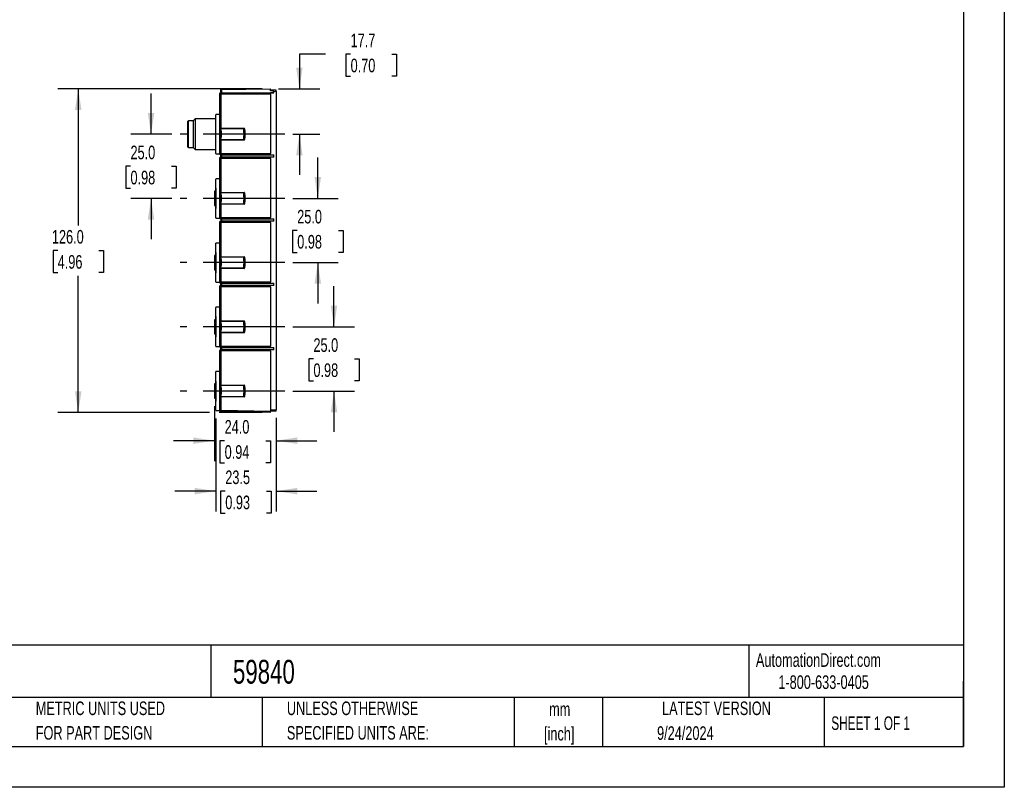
# Model space of a CAD drawing. Header units: millimetres. Extents: x 0 to 699, y 0 to 540.
# Tile 6 of 10: x 315 to 699, y 0 to 299. Entities that reach past the tile are written whole.
import ezdxf

# ---------------------------------------------------------------- set-up
doc = ezdxf.new("R2010")
doc.units = ezdxf.units.MM
doc.header["$LTSCALE"] = 2.5
doc.linetypes.add('CENTERX2', pattern=[20.32, 12.7, -2.54, 2.54, -2.54])
doc.layers.add('CENTER', color=40, linetype='CENTERX2')
doc.layers.add('DIMENSIONS', color=140, linetype='Continuous', lineweight=25)
doc.layers.add('TEXT', color=140, linetype='Continuous', lineweight=25)
doc.styles.add('SLDTEXTSTYLE0', font='TXT', dxfattribs={"width": 0.7})
doc.styles.add('SLDTEXTSTYLE1', font='TXT', dxfattribs={"width": 0.65})
doc.dimstyles.new('SLDDIMSTYLE0', dxfattribs={"dimtxt": 5.39502, "dimasz": 8.255, "dimexe": 0, "dimexo": 0.0625, "dimgap": 1.348755, "dimtad": 0, "dimtih": 1, "dimtoh": 1, "dimrnd": 1e-09, "dimzin": 4, "dimdsep": 46, "dimtxsty": 'SLDTEXTSTYLE0', "dimsah": 1, "dimcen": 0.09, "dimadec": 0, "dimazin": 1, "dimtfac": 1, "dimtofl": 0, "dimtmove": 0, "dimatfit": 3, "dimfxl": 0, "dimfrac": 2, "dimtolj": 1, "dimtzin": 12, "dimarcsym": 0})
doc.dimstyles.new('SLDDIMSTYLE2', dxfattribs={"dimtxt": 5.39502, "dimasz": 8.255, "dimexe": 0, "dimexo": 0.0625, "dimgap": 1.348755, "dimtad": 0, "dimtih": 1, "dimtoh": 1, "dimrnd": 1e-09, "dimzin": 12, "dimdsep": 46, "dimtxsty": 'SLDTEXTSTYLE0', "dimsah": 1, "dimcen": 0.09, "dimadec": 0, "dimazin": 3, "dimtfac": 1, "dimtmove": 0, "dimatfit": 0, "dimfxl": 0, "dimfrac": 2, "dimtolj": 1, "dimtzin": 12, "dimarcsym": 0})
doc.dimstyles.new('SLDDIMSTYLE3', dxfattribs={"dimtxt": 5.39502, "dimasz": 8.255, "dimexe": 0, "dimexo": 0.0625, "dimgap": 1.348755, "dimtad": 0, "dimtih": 1, "dimtoh": 1, "dimrnd": 1e-09, "dimzin": 4, "dimdsep": 46, "dimtxsty": 'SLDTEXTSTYLE0', "dimsah": 1, "dimcen": 0.09, "dimadec": 0, "dimazin": 1, "dimtfac": 1, "dimtmove": 0, "dimatfit": 0, "dimfxl": 0, "dimfrac": 2, "dimtolj": 1, "dimtzin": 12, "dimarcsym": 0})

# ---------------------------------------------------------------- blocks, each defined once
blk = doc.blocks.new('SW_NOTE_0')
at = {"layer": 'TEXT', "color": 0, "linetype": 'CENTERX2', "lineweight": 18, "char_height": 4.175, "attachment_point": 1, "style": 'SLDTEXTSTYLE0'}
for s, insert in [('MURRELEKTRONIK IO-LINK HUB, UP TO (4) ANALOG INPUT CHANNEL(s), (4) 5-PIN M12 A-CODED PORT(s), CURRENT/VOLTAGE,', (0, 5.38)), ('24-BIT, IO-LINK V1.1.2 (COMPATIBLE WITH V1.1.3), IO-LINK CLASS A DEVICE, IP65, IP67 AND IP68, REQUIRES IO-LINK MASTER', (0, -1.29))]:
    blk.add_mtext(s, dxfattribs=dict(at, insert=insert))
blk = doc.blocks.new('SW_NOTE_0_1')
at = {"layer": 'TEXT', "color": 0, "linetype": 'CENTERX2', "lineweight": 18, "char_height": 5.292, "attachment_point": 2, "style": 'SLDTEXTSTYLE0'}
for s, insert in [('mm', (7.11, 6.82)), ('[inch]', (6.9, -2.73))]:
    blk.add_mtext(s, dxfattribs=dict(at, insert=insert))
blk = doc.blocks.new('SW_NOTE_0_2')
at = {"layer": 'TEXT', "color": 0, "linetype": 'CENTERX2', "lineweight": 18, "char_height": 5.2917, "attachment_point": 1, "style": 'SLDTEXTSTYLE0'}
for s, insert in [('UNLESS OTHERWISE', (0, 6.82)), ('SPECIFIED UNITS ARE:', (0, -2.73))]:
    blk.add_mtext(s, dxfattribs=dict(at, insert=insert))
blk = doc.blocks.new('SW_NOTE_0_6')
at = {"layer": 'TEXT', "color": 0, "linetype": 'CENTERX2', "lineweight": 18, "char_height": 5.2917, "attachment_point": 1, "style": 'SLDTEXTSTYLE0'}
for s, insert in [('METRIC UNITS USED', (0, 6.82)), ('FOR PART DESIGN', (0, -2.73))]:
    blk.add_mtext(s, dxfattribs=dict(at, insert=insert))
blk = doc.blocks.new('_D_7')
at = {"layer": 'DIMENSIONS'}
for p, q in [((409.42, 271.97), (329.81, 271.97)), ((337.75, 271.97), (337.75, 218.75)), ((329.74, 208.96), (327.92, 208.96)), ((327.92, 208.96), (327.92, 200.39)), ((345.77, 208.96), (347.58, 208.96)), ((347.58, 208.96), (347.58, 200.39)), ((327.92, 200.39), (329.74, 200.39)), ((347.58, 200.39), (345.77, 200.39)), ((337.75, 145.96), (337.75, 199.18)), ((388.89, 145.96), (329.81, 145.96)), ((409.42, 145.96), (392.7, 145.96))]:
    blk.add_line(p, q, dxfattribs=at)
for points in [[(337.75, 271.97), (336.48, 263.71), (339.02, 263.71)], [(337.75, 145.96), (339.02, 154.22), (336.48, 154.22)]]:
    blk.add_solid(points, dxfattribs=at)
at = {"layer": 'DIMENSIONS', "char_height": 5.292, "attachment_point": 1, "style": 'SLDTEXTSTYLE0'}
for s, insert in [('126.0', (327.49, 216.99)), ('4.96', (329.74, 207.21))]:
    blk.add_mtext(s, dxfattribs=dict(at, insert=insert))
blk = doc.blocks.new('_D_8')
at = {"layer": 'DIMENSIONS'}
for p, q in [((391.29, 143.58), (391.29, 107.39)), ((414.79, 143.79), (414.79, 107.39)), ((391.29, 115.32), (375.42, 115.32)), ((395.03, 115.32), (393.22, 115.32)), ((393.22, 115.32), (393.22, 106.75)), ((411.06, 115.32), (412.87, 115.32)), ((412.87, 115.32), (412.87, 106.75)), ((414.79, 115.32), (430.67, 115.32)), ((393.22, 106.75), (395.03, 106.75)), ((412.87, 106.75), (411.06, 106.75))]:
    blk.add_line(p, q, dxfattribs=at)
for points in [[(391.29, 115.32), (383.04, 116.59), (383.04, 114.05)], [(414.79, 115.32), (423.05, 114.05), (423.05, 116.59)]]:
    blk.add_solid(points, dxfattribs=at)
at = {"layer": 'DIMENSIONS', "char_height": 5.292, "attachment_point": 1, "style": 'SLDTEXTSTYLE0'}
for s, insert in [('23.5', (395.03, 123.35)), ('0.93', (395.03, 113.57))]:
    blk.add_mtext(s, dxfattribs=dict(at, insert=insert))
blk = doc.blocks.new('_D_9')
at = {"layer": 'DIMENSIONS'}
for p, q in [((434.12, 285.43), (423.9, 285.43)), ((423.9, 285.43), (423.9, 271.97)), ((443.85, 285.43), (442.04, 285.43)), ((442.04, 285.43), (442.04, 276.86)), ((459.88, 285.43), (461.69, 285.43)), ((461.69, 285.43), (461.69, 276.86)), ((442.04, 276.86), (443.85, 276.86)), ((461.69, 276.86), (459.88, 276.86)), ((415.77, 271.97), (431.83, 271.97)), ((421.37, 254.3), (431.83, 254.3)), ((423.9, 254.3), (423.9, 238.43))]:
    blk.add_line(p, q, dxfattribs=at)
for points in [[(423.9, 271.97), (425.17, 280.22), (422.63, 280.22)], [(423.9, 254.3), (422.63, 246.05), (425.17, 246.05)]]:
    blk.add_solid(points, dxfattribs=at)
at = {"layer": 'DIMENSIONS', "char_height": 5.292, "attachment_point": 1, "style": 'SLDTEXTSTYLE0'}
for s, insert in [('17.7', (443.85, 293.46)), ('0.70', (443.85, 283.68))]:
    blk.add_mtext(s, dxfattribs=dict(at, insert=insert))
blk = doc.blocks.new('_D_10')
at = {"layer": 'DIMENSIONS'}
for p, q in [((366.11, 254.3), (366.11, 270.18)), ((374.24, 254.3), (358.18, 254.3)), ((358.1, 241.8), (356.29, 241.8)), ((356.29, 241.8), (356.29, 233.23)), ((374.13, 241.8), (375.94, 241.8)), ((375.94, 241.8), (375.94, 233.23)), ((356.29, 233.23), (358.1, 233.23)), ((375.94, 233.23), (374.13, 233.23)), ((374.24, 229.3), (358.18, 229.3)), ((366.11, 229.3), (366.11, 213.43))]:
    blk.add_line(p, q, dxfattribs=at)
for points in [[(366.11, 254.3), (367.38, 262.56), (364.84, 262.56)], [(366.11, 229.3), (364.84, 221.05), (367.38, 221.05)]]:
    blk.add_solid(points, dxfattribs=at)
at = {"layer": 'DIMENSIONS', "char_height": 5.292, "attachment_point": 1, "style": 'SLDTEXTSTYLE0'}
for s, insert in [('25.0', (358.1, 249.83)), ('0.98', (358.1, 240.05))]:
    blk.add_mtext(s, dxfattribs=dict(at, insert=insert))
blk = doc.blocks.new('_D_11')
at = {"layer": 'DIMENSIONS'}
for p, q in [((431.07, 229.3), (431.07, 245.18)), ((421.37, 229.3), (439.01, 229.3)), ((423.05, 216.8), (421.24, 216.8)), ((421.24, 216.8), (421.24, 208.23)), ((439.08, 216.8), (440.9, 216.8)), ((440.9, 216.8), (440.9, 208.23)), ((421.24, 208.23), (423.05, 208.23)), ((440.9, 208.23), (439.08, 208.23)), ((421.37, 204.3), (439.01, 204.3)), ((431.07, 204.3), (431.07, 188.43))]:
    blk.add_line(p, q, dxfattribs=at)
for points in [[(431.07, 229.3), (432.34, 237.56), (429.8, 237.56)], [(431.07, 204.3), (429.8, 196.05), (432.34, 196.05)]]:
    blk.add_solid(points, dxfattribs=at)
at = {"layer": 'DIMENSIONS', "char_height": 5.292, "attachment_point": 1, "style": 'SLDTEXTSTYLE0'}
for s, insert in [('25.0', (423.05, 224.83)), ('0.98', (423.05, 215.05))]:
    blk.add_mtext(s, dxfattribs=dict(at, insert=insert))
blk = doc.blocks.new('_D_12')
at = {"layer": 'DIMENSIONS'}
for p, q in [((437.38, 179.3), (437.38, 195.18)), ((421.37, 179.3), (445.32, 179.3)), ((429.37, 166.8), (427.56, 166.8)), ((427.56, 166.8), (427.56, 158.23)), ((445.4, 166.8), (447.21, 166.8)), ((447.21, 166.8), (447.21, 158.23)), ((427.56, 158.23), (429.37, 158.23)), ((447.21, 158.23), (445.4, 158.23)), ((421.37, 154.3), (445.32, 154.3)), ((437.38, 154.3), (437.38, 138.43))]:
    blk.add_line(p, q, dxfattribs=at)
for points in [[(437.38, 179.3), (438.65, 187.56), (436.11, 187.56)], [(437.38, 154.3), (436.11, 146.05), (438.65, 146.05)]]:
    blk.add_solid(points, dxfattribs=at)
at = {"layer": 'DIMENSIONS', "char_height": 5.292, "attachment_point": 1, "style": 'SLDTEXTSTYLE0'}
for s, insert in [('25.0', (429.37, 174.83)), ('0.98', (429.37, 165.05))]:
    blk.add_mtext(s, dxfattribs=dict(at, insert=insert))
blk = doc.blocks.new('_D_13')
at = {"layer": 'DIMENSIONS'}
for p, q in [((390.79, 148.36), (390.79, 127.02)), ((414.79, 143.79), (414.79, 127.02)), ((390.79, 134.96), (374.92, 134.96)), ((394.78, 134.96), (392.97, 134.96)), ((392.97, 134.96), (392.97, 126.38)), ((410.81, 134.96), (412.62, 134.96)), ((412.62, 134.96), (412.62, 126.38)), ((414.79, 134.96), (430.67, 134.96)), ((392.97, 126.38), (394.78, 126.38)), ((412.62, 126.38), (410.81, 126.38))]:
    blk.add_line(p, q, dxfattribs=at)
for points in [[(390.79, 134.96), (382.54, 136.23), (382.54, 133.69)], [(414.79, 134.96), (423.05, 133.69), (423.05, 136.23)]]:
    blk.add_solid(points, dxfattribs=at)
at = {"layer": 'DIMENSIONS', "char_height": 5.292, "attachment_point": 1, "style": 'SLDTEXTSTYLE0'}
for s, insert in [('24.0', (394.78, 142.99)), ('0.94', (394.78, 133.2))]:
    blk.add_mtext(s, dxfattribs=dict(at, insert=insert))

msp = doc.modelspace()

# ---------------------------------------------------------------- linework, layer by layer
at = {"color": 7, "linetype": 'Continuous'}
for p, q in [((698.506, 539.757), (698.506, 0.007)), ((698.506, 0.007), (0.006, 0.007))]:
    msp.add_line(p, q, dxfattribs=at)
for p, q in [((393.285, 269.88), (392.794, 269.88)), ((392.794, 269.88), (392.794, 256.6)), ((412.594, 269.88), (393.285, 269.88)), ((393.285, 269.88), (393.285, 256.6)), ((393.589, 271.745), (393.294, 271.742)), ((393.294, 270.38), (393.294, 271.742)), ((393.589, 270.38), (393.294, 270.38)), ((393.589, 271.745), (412.594, 271.965)), ((393.589, 271.745), (393.589, 270.38)), ((393.589, 270.38), (413.931, 270.38)), ((412.594, 271.215), (412.594, 271.965)), ((412.594, 271.504), (414.794, 271.465)), ((414.794, 271.465), (412.594, 271.504)), ((412.594, 269.88), (412.594, 270.378)), ((412.594, 269.88), (412.594, 246.8)), ((413.931, 270.38), (413.931, 270.981)), ((413.931, 270.981), (414.794, 270.966)), ((414.794, 270.966), (414.794, 271.465)), ((414.794, 271.465), (414.794, 271.465)), ((414.794, 270.966), (414.794, 146.965)), ((391.294, 246.778), (391.294, 261.84)), ((392.769, 261.9), (392.769, 246.65)), ((392.794, 261.9), (392.769, 261.9)), ((380.694, 259.55), (380.494, 259.35)), ((380.494, 249.25), (380.494, 259.35)), ((380.694, 249.05), (380.694, 259.55)), ((382.494, 259.55), (380.694, 259.55)), ((383.244, 260.3), (382.494, 259.55)), ((382.494, 259.55), (382.494, 249.05)), ((383.244, 260.3), (383.244, 248.3)), ((391.294, 260.3), (383.244, 260.3)), ((393.285, 256.6), (392.794, 256.6)), ((393.285, 256.6), (402.322, 256.6)), ((402.28, 256.403), (393.358, 256.403)), ((402.588, 256.319), (402.569, 256.405)), ((392.794, 252), (392.794, 246.8)), ((393.285, 252), (392.794, 252)), ((402.322, 252), (393.285, 252)), ((393.285, 252), (393.285, 246.8)), ((393.358, 252.198), (402.28, 252.198)), ((402.569, 252.196), (402.588, 252.282)), ((380.494, 249.25), (380.694, 249.05)), ((380.694, 249.05), (382.494, 249.05)), ((382.494, 249.05), (383.244, 248.3)), ((383.244, 248.3), (391.294, 248.3)), ((392.769, 246.65), (392.817, 246.65)), ((392.794, 246.8), (393.285, 246.8)), ((393.285, 246.8), (412.594, 246.8)), ((393.294, 246.3), (393.589, 246.3)), ((393.294, 245.38), (393.294, 246.3)), ((393.589, 246.3), (413.931, 246.3)), ((393.589, 246.3), (393.589, 245.38)), ((412.594, 246.303), (412.594, 246.8)), ((413.931, 245.38), (413.931, 246.3)), ((393.285, 244.88), (392.794, 244.88)), ((392.794, 244.88), (392.794, 231.6)), ((412.594, 244.88), (393.285, 244.88)), ((393.285, 244.88), (393.285, 231.6)), ((393.589, 245.38), (393.294, 245.38)), ((413.931, 245.38), (393.589, 245.38)), ((412.594, 244.88), (412.594, 245.378)), ((412.594, 244.88), (412.594, 221.8)), ((391.294, 221.778), (391.294, 236.84)), ((392.769, 236.9), (392.769, 221.65)), ((392.794, 236.9), (392.769, 236.9)), ((391.294, 232.068), (390.794, 232.068)), ((390.794, 232.068), (390.794, 230.068)), ((391.294, 233.266), (391.294, 225.379)), ((393.285, 231.6), (392.794, 231.6)), ((393.285, 231.6), (402.322, 231.6)), ((402.28, 231.403), (393.358, 231.403)), ((402.588, 231.319), (402.569, 231.405)), ((390.794, 230.068), (391.294, 230.068)), ((390.794, 230.058), (390.794, 228.533)), ((391.294, 228.533), (390.794, 228.533)), ((390.794, 228.533), (390.794, 226.533)), ((390.794, 226.533), (391.294, 226.533)), ((392.794, 227), (392.794, 221.8)), ((393.285, 227), (392.794, 227)), ((402.322, 227), (393.285, 227)), ((393.285, 227), (393.285, 221.8)), ((393.358, 227.198), (402.28, 227.198)), ((402.569, 227.196), (402.588, 227.282)), ((392.769, 221.65), (392.817, 221.65)), ((392.794, 221.8), (393.285, 221.8)), ((393.285, 219.88), (392.794, 219.88)), ((392.794, 219.88), (392.794, 206.6)), ((393.285, 221.8), (412.594, 221.8)), ((412.594, 219.88), (393.285, 219.88)), ((393.285, 219.88), (393.285, 206.6)), ((393.294, 221.3), (393.589, 221.3)), ((393.294, 221.3), (393.294, 220.38)), ((393.589, 220.38), (393.294, 220.38)), ((393.589, 221.3), (413.931, 221.3)), ((393.589, 221.3), (393.589, 220.38)), ((413.931, 220.38), (393.589, 220.38)), ((412.594, 221.303), (412.594, 221.8)), ((412.594, 219.88), (412.594, 220.378)), ((412.594, 219.88), (412.594, 196.8)), ((413.931, 220.38), (413.931, 221.3)), ((391.294, 196.778), (391.294, 211.84)), ((392.769, 211.9), (392.769, 196.65)), ((392.794, 211.9), (392.769, 211.9)), ((391.294, 208.266), (391.294, 200.334)), ((391.294, 207.068), (390.794, 207.068)), ((390.794, 207.068), (390.794, 205.068)), ((390.794, 205.068), (391.294, 205.068)), ((390.794, 205.058), (390.794, 203.533)), ((391.294, 203.533), (390.794, 203.533)), ((390.794, 203.533), (390.794, 201.533)), ((393.285, 206.6), (392.794, 206.6)), ((393.285, 206.6), (402.322, 206.6)), ((402.28, 206.403), (393.358, 206.403)), ((402.588, 206.319), (402.569, 206.405)), ((390.794, 201.533), (391.294, 201.533)), ((392.794, 202), (392.794, 196.8)), ((393.285, 202), (392.794, 202)), ((402.322, 202), (393.285, 202)), ((393.285, 202), (393.285, 196.8)), ((393.358, 202.198), (402.28, 202.198)), ((402.569, 202.196), (402.588, 202.282)), ((392.769, 196.65), (392.817, 196.65)), ((392.794, 196.8), (393.285, 196.8)), ((393.285, 196.8), (412.594, 196.8)), ((393.294, 196.3), (393.589, 196.3)), ((393.294, 195.38), (393.294, 196.3)), ((393.589, 196.3), (413.931, 196.3)), ((393.589, 196.3), (393.589, 195.38)), ((412.594, 196.303), (412.594, 196.8)), ((413.931, 195.38), (413.931, 196.3)), ((393.285, 194.88), (392.794, 194.88)), ((392.794, 194.88), (392.794, 181.6)), ((412.594, 194.88), (393.285, 194.88)), ((393.285, 194.88), (393.285, 181.6)), ((393.589, 195.38), (393.294, 195.38)), ((413.931, 195.38), (393.589, 195.38)), ((412.594, 194.88), (412.594, 195.378)), ((412.594, 194.88), (412.594, 171.8)), ((391.294, 171.778), (391.294, 186.84)), ((392.769, 186.9), (392.769, 171.65)), ((392.794, 186.9), (392.769, 186.9)), ((391.294, 182.068), (390.794, 182.068)), ((390.794, 182.068), (390.794, 180.068)), ((391.294, 183.266), (391.294, 175.334)), ((393.285, 181.6), (392.794, 181.6)), ((393.285, 181.6), (402.322, 181.6)), ((402.28, 181.403), (393.358, 181.403)), ((402.588, 181.319), (402.569, 181.405)), ((390.794, 180.068), (391.294, 180.068)), ((390.794, 180.058), (390.794, 178.533)), ((391.294, 178.533), (390.794, 178.533)), ((390.794, 178.533), (390.794, 176.533)), ((390.794, 176.533), (391.294, 176.533)), ((392.794, 177), (392.794, 171.8)), ((393.285, 177), (392.794, 177)), ((402.322, 177), (393.285, 177)), ((393.285, 177), (393.285, 171.8)), ((393.358, 177.198), (402.28, 177.198)), ((402.569, 177.196), (402.588, 177.282)), ((392.769, 171.65), (392.817, 171.65)), ((392.794, 171.8), (393.285, 171.8)), ((393.285, 169.88), (392.794, 169.88)), ((392.794, 169.88), (392.794, 156.6)), ((393.285, 171.8), (412.594, 171.8)), ((393.285, 169.88), (393.285, 156.6)), ((412.594, 169.88), (393.285, 169.88)), ((393.294, 171.3), (393.589, 171.3)), ((393.294, 170.38), (393.294, 171.3)), ((393.589, 170.38), (393.294, 170.38)), ((393.589, 171.3), (413.931, 171.3)), ((393.589, 171.3), (393.589, 170.38)), ((413.931, 170.38), (393.589, 170.38)), ((412.594, 171.303), (412.594, 171.8)), ((412.594, 169.88), (412.594, 170.378)), ((412.594, 169.88), (412.594, 146.463)), ((413.931, 170.38), (413.931, 171.3)), ((391.294, 146.778), (391.294, 161.84)), ((392.769, 161.9), (392.769, 146.65)), ((392.794, 161.9), (392.769, 161.9)), ((391.294, 158.146), (391.294, 150.379)), ((391.294, 157.068), (390.794, 157.068)), ((390.794, 157.068), (390.794, 155.068)), ((390.794, 155.068), (391.294, 155.068)), ((390.794, 155.058), (390.794, 153.533)), ((391.294, 153.533), (390.794, 153.533)), ((390.794, 153.533), (390.794, 151.533)), ((393.285, 156.6), (392.794, 156.6)), ((393.285, 156.6), (402.322, 156.6)), ((402.28, 156.403), (393.358, 156.403)), ((402.588, 156.319), (402.569, 156.405)), ((390.794, 151.533), (391.294, 151.533)), ((392.794, 152), (392.794, 146.8)), ((393.285, 152), (392.794, 152)), ((393.285, 152), (393.285, 146.8)), ((402.322, 152), (393.285, 152)), ((393.358, 152.198), (402.28, 152.198)), ((402.569, 152.196), (402.588, 152.282)), ((392.769, 146.65), (392.817, 146.65)), ((392.794, 146.8), (393.285, 146.8)), ((393.285, 146.8), (412.594, 146.463)), ((412.594, 145.963), (393.285, 146.301)), ((412.594, 146.927), (414.794, 146.965)), ((414.794, 146.465), (412.594, 146.427)), ((412.594, 145.963), (412.594, 146.463)), ((414.794, 146.465), (414.794, 146.965))]:
    msp.add_line(p, q)
at = {"flags": 128}
for points in [[(392.769, 261.9), (392.257, 261.9), (391.853, 261.9), (391.554, 261.9), (391.375, 261.9), (391.318, 261.9)], [(391.343, 246.65), (391.341, 246.65), (391.403, 246.65), (391.587, 246.65), (391.89, 246.65), (392.278, 246.65), (392.769, 246.65)], [(392.769, 236.9), (392.257, 236.9), (391.853, 236.9), (391.554, 236.9), (391.375, 236.9), (391.318, 236.9)], [(391.343, 221.65), (391.341, 221.65), (391.403, 221.65), (391.587, 221.65), (391.89, 221.65), (392.278, 221.65), (392.769, 221.65)], [(392.769, 211.9), (392.257, 211.9), (391.853, 211.9), (391.554, 211.9), (391.375, 211.9), (391.318, 211.9)], [(391.343, 196.65), (391.341, 196.65), (391.403, 196.65), (391.587, 196.65), (391.89, 196.65), (392.278, 196.65), (392.769, 196.65)], [(392.769, 186.9), (392.257, 186.9), (391.853, 186.9), (391.554, 186.9), (391.375, 186.9), (391.318, 186.9)], [(391.343, 171.65), (391.341, 171.65), (391.403, 171.65), (391.587, 171.65), (391.89, 171.65), (392.278, 171.65), (392.769, 171.65)], [(392.769, 161.9), (392.257, 161.9), (391.853, 161.9), (391.554, 161.9), (391.375, 161.9), (391.318, 161.9)], [(391.343, 146.65), (391.341, 146.65), (391.403, 146.65), (391.587, 146.65), (391.89, 146.65), (392.278, 146.65), (392.769, 146.65)]]:
    msp.add_lwpolyline(points, dxfattribs=at)
for centre, radius, start, end in [((393.294, 269.88), 0.5, 90, 180), ((400.454, 270.005), 7.17, 177.00167, 180.99863), ((407.994, 254.3), 18.326, 155.4977, 155.7005), ((392.826, 256.35), 0.25, 12.13738, 90), ((393.214, 256.011), 0.417, 69.80276, 110.19724), ((383.294, 254.3), 10, 347.86262, 12.13738), ((390.764, 256.446), 2.595, 359.05676, 3.41859), ((383.782, 254.3), 9.805, 347.6172, 12.3828), ((399.686, 256.446), 2.595, 359.05676, 3.41859), ((402.429, 255.81), 0.612, 76.68179, 104.0697), ((349.753, 254.3), 52.569, 357.70776, 2.29224), ((402.325, 256.349), 0.251, 12.81251, 90.46299), ((392.794, 254.3), 10, 348.3571, 11.6429), ((392.826, 252.25), 0.25, 270, 347.86262), ((393.214, 252.59), 0.418, 249.83137, 290.16863), ((390.764, 252.155), 2.595, 356.58141, 0.94324), ((399.686, 252.155), 2.595, 356.58141, 0.94324), ((402.429, 252.791), 0.612, 255.9303, 283.31821), ((402.325, 252.252), 0.251, 269.53708, 347.18741), ((407.994, 254.3), 18.326, 204.25013, 204.67544), ((393.294, 246.8), 0.5, 180, 270), ((400.454, 246.675), 7.17, 179.00137, 182.99833), ((393.294, 244.88), 0.5, 90, 180), ((400.454, 245.005), 7.17, 177.00167, 180.99863), ((407.994, 229.3), 18.326, 155.4977, 155.7005), ((392.826, 231.35), 0.25, 12.13738, 90), ((393.214, 231.011), 0.417, 69.80275, 110.19725), ((383.294, 229.3), 10, 347.86262, 12.13738), ((390.764, 231.446), 2.595, 359.05676, 3.41859), ((383.782, 229.3), 9.805, 347.6172, 12.3828), ((399.686, 231.446), 2.595, 359.05676, 3.41859), ((402.429, 230.81), 0.612, 76.68179, 104.0697), ((349.753, 229.3), 52.569, 357.70776, 2.29224), ((402.325, 231.349), 0.251, 12.81186, 90.46364), ((392.794, 229.3), 10, 348.3571, 11.6429), ((392.826, 227.25), 0.25, 270, 347.86262), ((393.214, 227.59), 0.418, 249.83136, 290.16864), ((390.764, 227.155), 2.595, 356.58141, 0.94324), ((399.686, 227.155), 2.595, 356.58141, 0.94324), ((402.429, 227.791), 0.612, 255.9303, 283.31821), ((402.325, 227.252), 0.251, 269.53639, 347.18811), ((407.994, 229.3), 18.326, 204.25013, 204.67544), ((393.294, 221.8), 0.5, 180, 270), ((393.294, 219.88), 0.5, 90, 180), ((400.454, 221.675), 7.17, 179.00137, 182.99833), ((400.454, 220.005), 7.17, 177.00167, 180.99863), ((407.994, 204.3), 18.326, 155.4977, 155.7005), ((392.826, 206.35), 0.25, 12.13738, 90), ((393.214, 206.011), 0.417, 69.80273, 110.19727), ((383.294, 204.3), 10, 347.86262, 12.13738), ((390.764, 206.446), 2.595, 359.05676, 3.41859), ((383.782, 204.3), 9.805, 347.6172, 12.3828), ((399.686, 206.446), 2.595, 359.05676, 3.41859), ((402.429, 205.81), 0.612, 76.68179, 104.06971), ((349.753, 204.3), 52.569, 357.70776, 2.29224), ((402.325, 206.349), 0.251, 12.81092, 90.46458), ((392.794, 204.3), 10, 348.3571, 11.6429), ((392.826, 202.25), 0.25, 270, 347.86262), ((393.214, 202.59), 0.418, 249.83134, 290.16866), ((390.764, 202.155), 2.595, 356.58141, 0.94324), ((399.686, 202.155), 2.595, 356.58141, 0.94324), ((402.429, 202.791), 0.612, 255.93029, 283.31821), ((402.325, 202.252), 0.251, 269.53537, 347.18913), ((407.994, 204.3), 18.326, 204.25013, 204.67544), ((393.294, 196.8), 0.5, 180, 270), ((400.454, 196.675), 7.17, 179.00137, 182.99833), ((393.294, 194.88), 0.5, 90, 180), ((400.454, 195.005), 7.17, 177.00167, 180.99863), ((407.994, 179.3), 18.326, 155.4977, 155.7005), ((392.826, 181.35), 0.25, 12.13738, 90), ((393.214, 181.011), 0.417, 69.80271, 110.19729), ((383.294, 179.3), 10, 347.86262, 12.13738), ((390.764, 181.446), 2.595, 359.05676, 3.41859), ((383.782, 179.3), 9.805, 347.6172, 12.3828), ((399.686, 181.446), 2.595, 359.05676, 3.41859), ((402.429, 180.81), 0.612, 76.68179, 104.06971), ((349.753, 179.3), 52.569, 357.70776, 2.29224), ((402.325, 181.349), 0.251, 12.80942, 90.46607), ((392.794, 179.3), 10, 348.3571, 11.6429), ((392.826, 177.25), 0.25, 270, 347.86262), ((393.214, 177.59), 0.418, 249.83131, 290.16869), ((390.764, 177.155), 2.595, 356.58141, 0.94324), ((399.686, 177.155), 2.595, 356.58141, 0.94324), ((402.429, 177.791), 0.612, 255.93029, 283.31821), ((402.325, 177.252), 0.251, 269.53372, 347.19078), ((407.994, 179.3), 18.326, 204.25013, 204.67544), ((393.294, 171.8), 0.5, 180, 270), ((393.294, 169.88), 0.5, 90, 180), ((400.454, 171.675), 7.17, 179.00137, 182.99833), ((400.454, 170.005), 7.17, 177.00167, 180.99863), ((407.994, 154.3), 18.326, 155.4977, 155.7005), ((392.826, 156.35), 0.25, 12.13738, 90), ((393.214, 156.011), 0.417, 69.80266, 110.19734), ((383.294, 154.3), 10, 347.86262, 12.13738), ((390.764, 156.446), 2.595, 359.05676, 3.41859), ((383.782, 154.3), 9.805, 347.6172, 12.3828), ((399.686, 156.446), 2.595, 359.05676, 3.41859), ((402.429, 155.81), 0.612, 76.68179, 104.06971), ((349.753, 154.3), 52.569, 357.70776, 2.29224), ((402.325, 156.349), 0.251, 12.8067, 90.4688), ((392.794, 154.3), 10, 348.3571, 11.6429), ((392.826, 152.25), 0.25, 270, 347.86262), ((393.214, 152.59), 0.418, 249.83125, 290.16875), ((390.764, 152.155), 2.595, 356.58141, 0.94324), ((399.686, 152.155), 2.595, 356.58141, 0.94324), ((402.429, 152.791), 0.612, 255.93029, 283.31822), ((402.325, 152.252), 0.251, 269.53058, 347.19391), ((407.994, 154.3), 18.326, 204.25013, 204.67544), ((393.294, 146.8), 0.5, 180, 269), ((400.449, 146.55), 7.168, 178.00162, 181.99838)]:
    msp.add_arc(centre, radius, start, end)
for centre, major_axis, ratio, start_param, end_param in [((399.607, 271.23), (14.325, -0.25), 0.0348995, 0.0006095, 0.4362146), ((413.931, 269.88), (14.325, 0), 0.0349048, 1.570796, 1.664317), ((413.931, 246.8), (14.325, 0), 0.0349048, 4.6188834, 4.7123882), ((413.931, 244.88), (14.325, 0), 0.0349048, 1.570796, 1.6643005), ((413.931, 221.8), (14.325, 0), 0.0349048, 4.6188999, 4.7123882), ((413.931, 219.88), (14.325, 0), 0.0349048, 1.570796, 1.664284), ((413.931, 196.8), (14.325, 0), 0.0349048, 4.6189165, 4.7123882), ((413.931, 194.88), (14.325, 0), 0.0349048, 1.570796, 1.6642674), ((413.931, 171.8), (14.325, 0), 0.0349048, 4.6189331, 4.7123882), ((413.931, 169.88), (14.325, 0), 0.0349048, 1.570796, 1.6642508)]:
    msp.add_ellipse(centre, major_axis=major_axis, ratio=ratio, start_param=start_param, end_param=end_param)
at = {"layer": 'CENTER'}
for p, q in [((418.197, 254.3), (377.41, 254.3)), ((418.197, 229.3), (377.41, 229.3)), ((418.197, 204.3), (377.41, 204.3)), ((418.197, 179.3), (377.41, 179.3)), ((418.197, 154.3), (377.41, 154.3))]:
    msp.add_line(p, q, dxfattribs=at)
at = {"layer": 'TEXT'}
for p, q in [((682.625, 523.875), (682.625, 15.875)), ((682.625, 55.315), (15.875, 55.315)), ((389.397, 55.315), (389.397, 34.925)), ((598.938, 55.315), (598.938, 34.925)), ((682.625, 15.875), (682.625, 41.275)), ((682.625, 34.925), (15.875, 34.925)), ((409.45, 34.925), (409.45, 15.875)), ((507.561, 34.925), (507.561, 15.875)), ((542.03, 34.925), (542.03, 15.875)), ((628.372, 34.925), (628.372, 15.875)), ((15.875, 15.875), (682.625, 15.875))]:
    msp.add_line(p, q, dxfattribs=at)

# ---------------------------------------------------------------- block references
at = {"layer": 'TEXT', "linetype": 'CENTERX2', "lineweight": 18}
for name, p in [('SW_NOTE_0', (19.643, 45.518)), ('SW_NOTE_0_6', (321.196, 26.589)), ('SW_NOTE_0_2', (419.02, 26.589)), ('SW_NOTE_0_1', (518.215, 26.25))]:
    msp.add_blockref(name, p, dxfattribs=at)

# ---------------------------------------------------------------- texts
for s, insert, char_height, attachment_point, style in [('AutomationDirect.com', (601.737, 52.191), 5.29167, 1, 'SLDTEXTSTYLE0'), ('59840', (398.019, 49.624), 9.2604, 1, 'SLDTEXTSTYLE0'), ('1-800-633-0405', (610.479, 43.593), 5.29167, 1, 'SLDTEXTSTYLE0'), ('LATEST VERSION', (586.38, 33.41), 5.29167, 2, 'SLDTEXTSTYLE0'), ('SHEET 1 OF 1', (631.103, 27.629), 5.29167, 1, 'SLDTEXTSTYLE1'), ('9/24/2024', (574.254, 23.761), 5.2917, 2, 'SLDTEXTSTYLE0')]:
    msp.add_mtext(s, dxfattribs=dict(at, insert=insert, char_height=char_height, attachment_point=attachment_point, style=style))

# ---------------------------------------------------------------- dimensions: what is measured, and where the dimension line sits
at = {"layer": 'DIMENSIONS'}
for base, p1, p2, dimstyle, picture, middle in [((423.8952907, 271.9654283), (418.1974797, 254.3004282), (412.5937992, 271.9654283), 'SLDDIMSTYLE2', '_D_9', (423.8952907, 285.434907)), ((337.752, 271.965), (412.594, 145.963), (412.594, 271.965), 'SLDDIMSTYLE0', '_D_7', (337.752, 208.964)), ((366.113, 229.3), (377.41, 254.3), (377.41, 229.3), 'SLDDIMSTYLE3', '_D_10', (366.113, 241.8)), ((431.069, 204.3), (418.197, 229.3), (418.197, 204.3), 'SLDDIMSTYLE3', '_D_11', (431.069, 216.8)), ((437.385, 154.3), (418.197, 179.3), (418.197, 154.3), 'SLDDIMSTYLE3', '_D_12', (437.385, 166.8))]:
    dim = msp.add_linear_dim(base=base, p1=p1, p2=p2, angle=90, dimstyle=dimstyle, dxfattribs=at)
    dim.commit()
    dim.dimension.update_dxf_attribs({"geometry": picture, "text_midpoint": middle, "dimtype": 160})
for base, p1, dimstyle, picture, middle in [((414.794, 134.957), (390.794, 151.533), 'SLDDIMSTYLE3', '_D_13', (402.794, 134.957)), ((414.794, 115.324), (391.294, 146.754), 'SLDDIMSTYLE2', '_D_8', (403.044, 115.324))]:
    dim = msp.add_linear_dim(base=base, p1=p1, p2=(414.794, 146.965), dimstyle=dimstyle, dxfattribs=at)
    dim.commit()
    dim.dimension.update_dxf_attribs({"geometry": picture, "text_midpoint": middle, "dimtype": 160})

doc.saveas('drawing.dxf')
